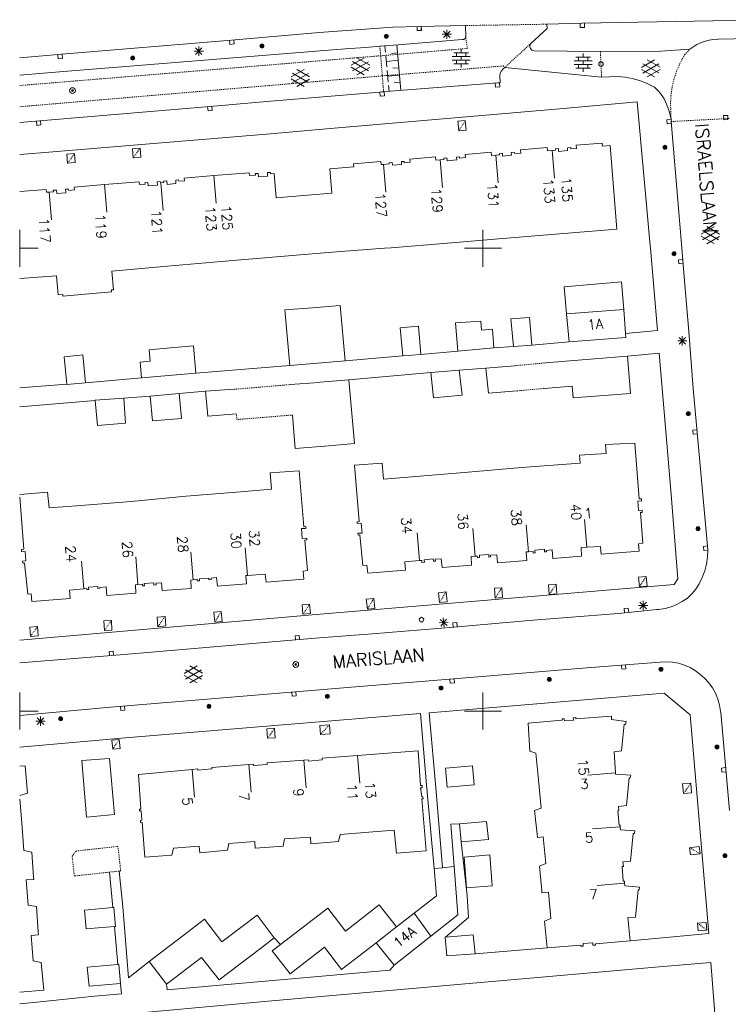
# Model space of a CAD drawing. Header units: millimetres. Extents: x 135944 to 142000, y 454200 to 456692.
# Tile 174 of 185: x 138000 to 138076, y 454518 to 454625. Entities that reach past the tile are written whole.
import ezdxf
from ezdxf.enums import TextEntityAlignment as Align

# ---------------------------------------------------------------- set-up
doc = ezdxf.new("R2010")
doc.units = ezdxf.units.MM
for name, pattern in [('TotaalGBKN2013X$0$DIVIDE', [1.25, 0.5, -0.25, 0, -0.25, 0, -0.25]), ('TotaalGBKN2013X$0$DOT', [0.25, 0, -0.25]), ('TotaalGBKN2013X$0$HIDDEN', [0.375, 0.25, -0.125])]:
    doc.linetypes.add(name, pattern=pattern)
doc.layers.get('0').update_dxf_attribs({"color": 251})
doc.layers.add('TotaalGBKN2013X$0$1', color=251, linetype='Continuous')
doc.layers.add('TotaalGBKN2013X$0$GBKN binnenstad 2009$0$SEMANT_ SYMB_', color=251, linetype='Continuous')
doc.styles.add('TotaalGBKN2013X$0$TXT', font='txt.shx')

# ---------------------------------------------------------------- blocks, each defined once
blk = doc.blocks.new('TotaalGBKN2013X$0$A$C7E336BC7')
at = {"linetype": 'Continuous', "lineweight": 0}
for p, q in [((138040270, 454623880), (138043120, 454623960)), ((138043120, 454623960), (138048111, 454624048)), ((138048150, 454622745), (138048111, 454624048)), ((138060720, 454624290), (138056900, 454624190)), ((138056900, 454624190), (138056915, 454623734)), ((138080670, 454624680), (138060720, 454624290)), ((138032329, 454623308), (138022874, 454622486)), ((138032329, 454623308), (138040270, 454623880)), ((138045600, 454623100), (138046600, 454623100)), ((138045746, 454622746), (138046454, 454623454)), ((138046454, 454622746), (138045746, 454623454)), ((138046100, 454622600), (138046100, 454623600)), ((138056915, 454623734), (138055156, 454622123)), ((138022874, 454622486), (138004561, 454620939)), ((138038860, 454621807), (138037310, 454621680)), ((138040860, 454621970), (138038860, 454621807)), ((138038860, 454621807), (138040851, 454621969)), ((138039487, 454621176), (138039426, 454621853)), ((138041153, 454617040), (138040710, 454621957)), ((138040851, 454621969), (138047741, 454622541)), ((138047741, 454622541), (138047933, 454622558)), ((138047933, 454622558), (138048067, 454622634)), ((138048067, 454622634), (138048150, 454622745)), ((138055073, 454621940), (138055067, 454621739)), ((138055156, 454622123), (138055073, 454621940)), ((138072335, 454621509), (138073094, 454621997)), ((138073094, 454621997), (138073645, 454622255)), ((138073645, 454622255), (138074224, 454622438)), ((138074224, 454622438), (138074823, 454622544)), ((138074823, 454622544), (138075430, 454622570)), ((138075430, 454622570), (138080630, 454622680)), ((138004561, 454620939), (138000000, 454620567)), ((138035120, 454621530), (138004712, 454619085)), ((138018821, 454621282), (138019821, 454621282)), ((138018967, 454620928), (138019675, 454621636)), ((138019675, 454620928), (138018967, 454621636)), ((138019321, 454620782), (138019321, 454621782)), ((138037310, 454621680), (138035120, 454621530)), ((138039631, 454619581), (138039523, 454620777)), ((138040788, 454621092), (138040146, 454621034)), ((138046844, 454621110), (138048444, 454621110)), ((138047144, 454620710), (138047144, 454621110)), ((138047644, 454621110), (138047644, 454621510)), ((138048144, 454620710), (138048144, 454621110)), ((138055067, 454621739), (138055139, 454621551)), ((138055139, 454621551), (138055278, 454621406)), ((138055278, 454621406), (138055485, 454621317)), ((138055485, 454621317), (138062675, 454621233)), ((138060815, 454620636), (138060815, 454621036)), ((138062675, 454621233), (138069161, 454621294)), ((138072335, 454621509), (138069161, 454621294)), ((138035784, 454619753), (138037186, 454620562)), ((138035921, 454619140), (138037654, 454620139)), ((138037654, 454619151), (138035922, 454620153)), ((138037784, 454619770), (138036398, 454620571)), ((138040859, 454620295), (138039577, 454620179)), ((138046664, 454620710), (138048624, 454620710)), ((138046664, 454620310), (138048624, 454620310)), ((138046844, 454619910), (138048444, 454619910)), ((138047144, 454619910), (138047144, 454620310)), ((138047644, 454620310), (138047644, 454620710)), ((138047644, 454619510), (138047644, 454619910)), ((138048144, 454619910), (138048144, 454620310)), ((138059835, 454620236), (138061795, 454620236)), ((138059835, 454619836), (138061795, 454619836)), ((138060015, 454620636), (138061615, 454620636)), ((138060315, 454620236), (138060315, 454620636)), ((138060315, 454619436), (138060315, 454619836)), ((138060815, 454619836), (138060815, 454620236)), ((138061315, 454620236), (138061315, 454620636)), ((138061315, 454619436), (138061315, 454619836)), ((138067116, 454619527), (138068518, 454620336)), ((138067253, 454618914), (138068986, 454619913)), ((138068986, 454618925), (138067254, 454619927)), ((138069116, 454619544), (138067730, 454620345)), ((138004712, 454619085), (138000000, 454618677)), ((138029289, 454618494), (138030691, 454619303)), ((138029426, 454617881), (138031159, 454618880)), ((138031159, 454617892), (138029427, 454618894)), ((138031289, 454618511), (138029903, 454619312)), ((138037185, 454618730), (138035784, 454619539)), ((138036398, 454618721), (138037784, 454619521)), ((138039774, 454617986), (138039666, 454619182)), ((138041003, 454618700), (138039720, 454618584)), ((138040931, 454619497), (138040290, 454619439)), ((138051815, 454618614), (138051863, 454618901)), ((138051863, 454617877), (138051815, 454618614)), ((138051863, 454618901), (138051986, 454619165)), ((138051986, 454619165), (138052176, 454619385)), ((138052176, 454619385), (138052344, 454619507)), ((138052344, 454619507), (138062804, 454618455)), ((138060015, 454619436), (138061615, 454619436)), ((138060815, 454619036), (138060815, 454619436)), ((138068517, 454618504), (138067116, 454619313)), ((138067730, 454618495), (138069116, 454619295)), ((138030690, 454617471), (138029289, 454618280)), ((138029903, 454617462), (138031289, 454618262)), ((138039100, 454616880), (138051558, 454617853)), ((138039868, 454616940), (138039810, 454617587)), ((138041075, 454617902), (138040434, 454617844)), ((138051558, 454617853), (138051863, 454617877)), ((138062804, 454618455), (138064516, 454618539)), ((138064516, 454618539), (138065328, 454618478)), ((138065328, 454618478), (138066122, 454618339)), ((138066122, 454618339), (138066899, 454618121)), ((138066899, 454618121), (138067650, 454617828)), ((138067650, 454617828), (138068369, 454617462)), ((138026678, 454615850), (138039278, 454616896)), ((138068369, 454617462), (138068509, 454617379)), ((138068509, 454617379), (138068910, 454617010)), ((138068910, 454617010), (138069160, 454616713)), ((138069160, 454616713), (138069547, 454616116)), ((138020507, 454615296), (138026678, 454615850)), ((138066651, 454615802), (138058702, 454615089)), ((138068047, 454600308), (138066651, 454615802)), ((138069547, 454616116), (138069864, 454615479)), ((138069864, 454615479), (138070108, 454614811)), ((138000000, 454613561), (138020507, 454615296)), ((138058702, 454615089), (138033128, 454612894)), ((138070108, 454614811), (138070276, 454614119)), ((138070276, 454614119), (138070307, 454613940)), ((138070328, 454613680), (138070307, 454613940)), ((138070328, 454613680), (138071148, 454603908)), ((138027072, 454612351), (138003593, 454610422)), ((138033128, 454612894), (138027072, 454612351)), ((138062870, 454611352), (138060072, 454611119)), ((138062898, 454611012), (138062870, 454611352)), ((138003593, 454610422), (138000000, 454610110)), ((138050902, 454610357), (138048095, 454610124)), ((138048095, 454610124), (138048123, 454609786)), ((138050930, 454610019), (138050902, 454610357)), ((138052097, 454610253), (138051787, 454610227)), ((138051787, 454610227), (138051798, 454610090)), ((138052122, 454609950), (138052097, 454610253)), ((138053417, 454610362), (138053061, 454610332)), ((138053061, 454610332), (138053086, 454610031)), ((138053428, 454610225), (138053417, 454610362)), ((138054080, 454610280), (138053428, 454610225)), ((138056947, 454610859), (138054052, 454610619)), ((138054052, 454610619), (138054080, 454610280)), ((138056975, 454610521), (138056947, 454610859)), ((138057462, 454610561), (138056975, 454610521)), ((138057831, 454610591), (138057462, 454610561)), ((138057462, 454610561), (138057712, 454607572)), ((138058139, 454610755), (138057820, 454610729)), ((138057820, 454610729), (138057831, 454610591)), ((138058164, 454610453), (138058139, 454610755)), ((138059143, 454610534), (138058164, 454610453)), ((138059473, 454610866), (138059118, 454610836)), ((138059118, 454610836), (138059143, 454610534)), ((138059484, 454610728), (138059473, 454610866)), ((138060100, 454610778), (138059484, 454610728)), ((138060072, 454611119), (138060100, 454610778)), ((138063719, 454611080), (138062898, 454611012)), ((138063719, 454611080), (138064466, 454602062)), ((138036029, 454609121), (138038983, 454609367)), ((138036057, 454608781), (138036029, 454609121)), ((138038983, 454609367), (138039011, 454609027)), ((138039011, 454609027), (138039264, 454609048)), ((138039889, 454609099), (138039264, 454609048)), ((138039264, 454609048), (138039514, 454606059)), ((138040208, 454609265), (138039878, 454609237)), ((138039878, 454609237), (138039889, 454609099)), ((138040233, 454608962), (138040208, 454609265)), ((138041216, 454609044), (138040233, 454608962)), ((138041498, 454609372), (138041191, 454609346)), ((138041191, 454609346), (138041216, 454609044)), ((138041509, 454609234), (138041498, 454609372)), ((138042126, 454609284), (138041509, 454609234)), ((138044879, 454609857), (138042098, 454609626)), ((138042098, 454609626), (138042126, 454609284)), ((138044907, 454609515), (138044879, 454609857)), ((138045381, 454609555), (138044907, 454609515)), ((138045785, 454609590), (138045381, 454609555)), ((138045381, 454609555), (138045631, 454606566)), ((138046108, 454609756), (138045774, 454609728)), ((138045774, 454609728), (138045785, 454609590)), ((138046133, 454609452), (138046108, 454609756)), ((138047174, 454609539), (138046133, 454609452)), ((138047475, 454609869), (138047149, 454609842)), ((138047149, 454609842), (138047174, 454609539)), ((138047486, 454609732), (138047475, 454609869)), ((138048123, 454609786), (138047486, 454609732)), ((138051393, 454610057), (138050930, 454610019)), ((138051798, 454610090), (138051393, 454610057)), ((138051393, 454610057), (138051643, 454607068)), ((138053086, 454610031), (138052122, 454609950)), ((138020962, 454607841), (138024773, 454608153)), ((138024773, 454608153), (138024798, 454607849)), ((138025422, 454608056), (138025734, 454608082)), ((138025435, 454607903), (138025422, 454608056)), ((138025734, 454608082), (138025765, 454607707)), ((138026731, 454608164), (138027067, 454608192)), ((138026762, 454607790), (138026731, 454608164)), ((138027067, 454608192), (138027080, 454608039)), ((138027080, 454608039), (138027475, 454608071)), ((138027475, 454608071), (138027676, 454605432)), ((138033472, 454608566), (138036057, 454608781)), ((138033687, 454605925), (138033472, 454608566)), ((138009169, 454606864), (138012900, 454607173)), ((138012900, 454607173), (138012925, 454606871)), ((138012925, 454606871), (138013528, 454606920)), ((138013515, 454607073), (138013827, 454607099)), ((138013528, 454606920), (138013515, 454607073)), ((138013827, 454607099), (138013858, 454606726)), ((138014847, 454607183), (138015171, 454607210)), ((138014878, 454606810), (138014847, 454607183)), ((138015171, 454607210), (138015184, 454607058)), ((138015184, 454607058), (138015225, 454607061)), ((138015549, 454607088), (138015225, 454607061)), ((138015225, 454607061), (138015475, 454604072)), ((138015868, 454607267), (138015537, 454607240)), ((138015537, 454607240), (138015549, 454607088)), ((138015899, 454606895), (138015868, 454607267)), ((138016867, 454606974), (138015899, 454606895)), ((138017153, 454607374), (138016836, 454607348)), ((138016836, 454607348), (138016867, 454606974)), ((138017165, 454607222), (138017153, 454607374)), ((138017781, 454607271), (138017165, 454607222)), ((138020962, 454607841), (138017756, 454607575)), ((138017756, 454607575), (138017781, 454607271)), ((138020962, 454607841), (138021212, 454604852)), ((138024798, 454607849), (138025435, 454607903)), ((138025765, 454607707), (138026762, 454607790)), ((138000000, 454606106), (138002855, 454606342)), ((138002855, 454606342), (138002880, 454606039)), ((138002880, 454606039), (138003188, 454606065)), ((138003634, 454606102), (138003188, 454606065)), ((138003188, 454606065), (138003438, 454603076)), ((138003961, 454606283), (138003621, 454606255)), ((138003621, 454606255), (138003634, 454606102)), ((138003992, 454605909), (138003961, 454606283)), ((138004978, 454605990), (138003992, 454605909)), ((138005279, 454606391), (138004947, 454606364)), ((138004947, 454606364), (138004978, 454605990)), ((138005292, 454606239), (138005279, 454606391)), ((138005920, 454606290), (138005292, 454606239)), ((138009169, 454606864), (138005895, 454606593)), ((138005895, 454606593), (138005920, 454606290)), ((138009169, 454606864), (138009419, 454603875)), ((138013858, 454606726), (138014878, 454606810)), ((138030616, 454605675), (138033687, 454605925)), ((138027676, 454605432), (138030616, 454605675)), ((138071148, 454603908), (138071452, 454600000)), ((138000000, 454600000), (138000000, 454602000)), ((138050000, 454600000), (138050000, 454602000)), ((138064466, 454602062), (138058261, 454601551)), ((138073547, 454601512), (138074949, 454602321)), ((138073684, 454600899), (138075417, 454601898)), ((138075417, 454600910), (138073685, 454601912)), ((138075547, 454601529), (138074161, 454602330)), ((138046175, 454600554), (138040080, 454600054)), ((138052132, 454601045), (138046175, 454600554)), ((138058261, 454601551), (138052132, 454601045)), ((138074948, 454600489), (138073547, 454601298)), ((138074161, 454600480), (138075547, 454601280)), ((138000000, 454600000), (138002000, 454600000)), ((138039383, 454600000), (138040080, 454600054)), ((138050000, 454600000), (138048000, 454600000)), ((138050000, 454600000), (138052000, 454600000)), ((138068073, 454600000), (138068047, 454600308))]:
    blk.add_line(p, q, dxfattribs=at)
at = {"linetype": 'TotaalGBKN2013X$0$HIDDEN', "lineweight": 0}
for p, q in [((138048111, 454624048), (138056900, 454624190)), ((138038860, 454621807), (138038957, 454620784)), ((138048314, 454621577), (138048150, 454622745)), ((138054528, 454621512), (138055156, 454622123)), ((138000000, 454617567), (138038957, 454620784)), ((138038957, 454620784), (138048314, 454621577)), ((138038957, 454620784), (138039135, 454618610)), ((138052344, 454619507), (138053668, 454620736)), ((138053668, 454620736), (138054528, 454621512)), ((138062675, 454621233), (138062804, 454618455)), ((138071251, 454619939), (138071785, 454620937)), ((138071785, 454620937), (138072335, 454621509)), ((138039135, 454618610), (138052181, 454619679)), ((138052181, 454619679), (138052344, 454619507)), ((138070896, 454619108), (138071251, 454619939)), ((138000000, 454615278), (138039135, 454618610)), ((138039135, 454618610), (138039281, 454616857)), ((138070616, 454618248), (138070896, 454619108)), ((138070413, 454617367), (138070616, 454618248)), ((138070289, 454616472), (138070413, 454617367)), ((138070244, 454615569), (138070289, 454616472)), ((138070307, 454613940), (138070244, 454615569)), ((138070328, 454613680), (138076570, 454614010))]:
    blk.add_line(p, q, dxfattribs=at)
at = {"linetype": 'TotaalGBKN2013X$0$DOT', "lineweight": 0}
for p, q in [((138047385, 454612664), (138048088, 454613774)), ((138005175, 454609177), (138005913, 454610225)), ((138012264, 454609760), (138012996, 454610807))]:
    blk.add_line(p, q, dxfattribs=at)
at = {"linetype": 'Continuous', "lineweight": 0}
for points in [[(138042885, 454623955), (138042896, 454623505), (138043345, 454623516), (138043335, 454623965)], [(138042895, 454623956), (138042903, 454623506), (138043353, 454623514), (138043345, 454623964)], [(138060495, 454624285), (138060507, 454623835), (138060957, 454623847), (138060945, 454624296)], [(138022650, 454622464), (138022695, 454622017), (138023143, 454622062), (138023098, 454622509)], [(138004119, 454620889), (138004164, 454620442), (138004612, 454620487), (138004567, 454620934)], [(138051334, 454617835), (138051370, 454617386), (138051818, 454617422), (138051782, 454617871)], [(138038876, 454616857), (138038921, 454616410), (138039369, 454616455), (138039324, 454616902)], [(138020283, 454615274), (138020328, 454614827), (138020776, 454614872), (138020731, 454615319)], [(138001796, 454613708), (138001841, 454613261), (138002289, 454613306), (138002244, 454613753)], [(138048177, 454612732), (138048088, 454613774), (138047296, 454613706), (138047385, 454612664), (138048177, 454612732)], [(138070305, 454613905), (138069856, 454613875), (138069886, 454613426), (138070335, 454613456)], [(138075990, 454613871), (138076440, 454613891), (138076420, 454614340), (138075970, 454614320), (138075990, 454613871)], [(138005993, 454609244), (138005913, 454610225), (138005095, 454610158), (138005175, 454609177), (138005993, 454609244)], [(138013076, 454609826), (138012996, 454610807), (138012184, 454610741), (138012264, 454609760), (138013076, 454609826)]]:
    blk.add_lwpolyline(points, dxfattribs=at)
for centre, radius in [((138039558, 454622896), 215), ((138039558, 454622896), 155), ((138039558, 454622896), 95), ((138039558, 454622896), 35), ((138026150, 454621844), 215), ((138026150, 454621844), 155), ((138026150, 454621844), 95), ((138026150, 454621844), 35), ((138012205, 454620526), 215), ((138012205, 454620526), 155), ((138012205, 454620526), 95), ((138012205, 454620526), 35), ((138062741, 454619886), 250), ((138005698, 454617026), 310), ((138005698, 454617026), 95), ((138005698, 454617026), 35), ((138005698, 454617026), 22.4), ((138069646, 454610901), 215), ((138069646, 454610901), 155), ((138069646, 454610901), 95), ((138069646, 454610901), 35)]:
    blk.add_circle(centre, radius, dxfattribs=at)
at = {"linetype": 'Continuous', "lineweight": 0, "style": 'TotaalGBKN2013X$0$TXT'}
blk.add_text('ISRAELSLAAN', height=1399.99, rotation=274.60397, dxfattribs=at).set_placement((138072922, 454613407))
for s, rotation, p in [('133', 274.7499, (138057022, 454607517)), ('135', 274.7499, (138058946, 454607676)), ('127', 274.7499, (138038873, 454606008)), ('129', 274.7499, (138044922, 454606511)), ('131', 274.7499, (138050973, 454607015)), ('121', 274.1566, (138014700, 454604141)), ('123', 274.1566, (138020540, 454604540)), ('125', 274.1566, (138022270, 454604635)), ('117', 274.1566, (138002606, 454603262)), ('119', 274.1566, (138008653, 454603702))]:
    blk.add_text(s, height=1054, rotation=rotation, dxfattribs=at).set_placement(p, align=Align.MIDDLE_LEFT)
blk = doc.blocks.new('TotaalGBKN2013X$0$A$C74320002')
at = {"linetype": 'Continuous', "lineweight": 0}
for p, q in [((138000000, 454600000), (138000000, 454598000)), ((138000000, 454600000), (138002000, 454600000)), ((138031149, 454599350), (138034203, 454599599)), ((138034203, 454599599), (138039383, 454600000)), ((138050000, 454600000), (138048000, 454600000)), ((138050000, 454600000), (138052000, 454600000)), ((138050000, 454600000), (138050000, 454598000)), ((138068073, 454600000), (138068823, 454591108)), ((138071728, 454596891), (138071452, 454600000)), ((138021739, 454598552), (138015957, 454598053)), ((138028155, 454599105), (138021739, 454598552)), ((138028155, 454599105), (138031149, 454599350)), ((138015957, 454598053), (138009949, 454597535)), ((138009949, 454597535), (138010123, 454595514)), ((138000000, 454596719), (138003973, 454597022)), ((138004150, 454594955), (138003973, 454597022)), ((138064947, 454596353), (138058769, 454595824)), ((138065189, 454593377), (138064947, 454596353)), ((138072221, 454590987), (138071728, 454596891)), ((138009909, 454595282), (138004669, 454594832)), ((138010123, 454595514), (138009891, 454595494)), ((138009891, 454595494), (138009909, 454595282)), ((138058769, 454595824), (138059035, 454592920)), ((138004655, 454594998), (138004150, 454594955)), ((138004669, 454594832), (138004655, 454594998)), ((138028598, 454593329), (138031619, 454593563)), ((138029146, 454587329), (138028598, 454593329)), ((138031619, 454593563), (138034577, 454593792)), ((138034577, 454593792), (138035119, 454587842)), ((138065189, 454593377), (138059035, 454592920)), ((138065400, 454590776), (138065189, 454593377)), ((138047044, 454591927), (138049753, 454592113)), ((138049753, 454592113), (138049857, 454591145)), ((138053011, 454592377), (138055039, 454592531)), ((138053287, 454589374), (138053011, 454592377)), ((138055039, 454592531), (138055278, 454589516)), ((138059035, 454592920), (138059312, 454589900)), ((138041070, 454591387), (138043049, 454591580)), ((138041341, 454588371), (138041070, 454591387)), ((138043049, 454591580), (138043300, 454588532)), ((138047295, 454588879), (138047044, 454591927)), ((138049857, 454591145), (138051015, 454591257)), ((138051015, 454591257), (138051188, 454589234)), ((138068823, 454591108), (138065400, 454590776)), ((138072702, 454584861), (138072221, 454590987)), ((138059312, 454589900), (138055278, 454589516)), ((138059312, 454589900), (138065433, 454590368)), ((138065433, 454590368), (138065400, 454590776)), ((138071018, 454589984), (138072018, 454589984)), ((138071164, 454589630), (138071872, 454590338)), ((138071872, 454589630), (138071164, 454590338)), ((138071518, 454589484), (138071518, 454590484)), ((138013972, 454589034), (138016670, 454589274)), ((138014077, 454587781), (138013972, 454589034)), ((138016670, 454589274), (138018775, 454589462)), ((138018775, 454589462), (138019014, 454586509)), ((138047295, 454588879), (138043300, 454588532)), ((138047295, 454588879), (138051188, 454589234)), ((138053287, 454589374), (138051188, 454589234)), ((138053287, 454589374), (138055278, 454589516)), ((138004782, 454588268), (138006804, 454588467)), ((138005071, 454585329), (138004782, 454588268)), ((138006804, 454588467), (138007087, 454585469)), ((138013018, 454587682), (138014077, 454587781)), ((138032132, 454587586), (138035119, 454587842)), ((138035119, 454587842), (138041341, 454588371)), ((138041341, 454588371), (138043300, 454588532)), ((138056336, 454587572), (138059376, 454587823)), ((138059376, 454587823), (138065609, 454588338)), ((138069029, 454588663), (138065609, 454588338)), ((138065609, 454588338), (138065940, 454584291)), ((138069841, 454578922), (138069029, 454588663)), ((138013155, 454586009), (138013018, 454587682)), ((138029146, 454587329), (138019014, 454586509)), ((138029146, 454587329), (138032132, 454587586)), ((138044370, 454586563), (138047438, 454586819)), ((138047438, 454586819), (138050300, 454587057)), ((138047438, 454586819), (138047750, 454584113)), ((138053435, 454587306), (138050300, 454587057)), ((138050587, 454584353), (138050300, 454587057)), ((138013155, 454586009), (138007087, 454585469)), ((138016909, 454586329), (138013155, 454586009)), ((138019014, 454586509), (138016909, 454586329)), ((138032435, 454585515), (138035538, 454585789)), ((138035538, 454585789), (138044370, 454586563)), ((138036122, 454578899), (138035538, 454585789)), ((138044652, 454583832), (138044370, 454586563)), ((138005071, 454585329), (138000000, 454584912)), ((138005076, 454585283), (138005071, 454585329)), ((138007087, 454585469), (138005076, 454585283)), ((138023144, 454584757), (138020065, 454584540)), ((138029186, 454585264), (138032323, 454585506)), ((138032323, 454585506), (138032435, 454585515)), ((138053686, 454584589), (138050587, 454584353)), ((138059615, 454585111), (138056593, 454584848)), ((138059732, 454583819), (138059615, 454585111)), ((138074274, 454567413), (138072702, 454584861)), ((138008161, 454583540), (138000000, 454582872)), ((138011236, 454583786), (138008158, 454583574)), ((138008158, 454583574), (138008161, 454583540)), ((138008401, 454580838), (138008161, 454583540)), ((138014097, 454584001), (138011236, 454583786)), ((138011236, 454583786), (138011410, 454581088)), ((138014097, 454584001), (138017203, 454584287)), ((138014316, 454581340), (138014097, 454584001)), ((138020065, 454584540), (138017203, 454584287)), ((138017203, 454584287), (138017446, 454581595)), ((138020321, 454581854), (138020065, 454584540)), ((138047750, 454584113), (138044652, 454583832)), ((138065940, 454584291), (138059732, 454583819)), ((138017446, 454581595), (138014316, 454581340)), ((138023387, 454582103), (138020321, 454581854)), ((138029451, 454581979), (138029742, 454578366)), ((138011410, 454581088), (138008401, 454580838)), ((138029742, 454578366), (138032905, 454578617)), ((138032905, 454578617), (138032948, 454578620)), ((138032948, 454578620), (138036122, 454578899)), ((138066405, 454578922), (138063231, 454578781)), ((138063231, 454578781), (138063281, 454577831)), ((138066865, 454572924), (138066405, 454578922)), ((138070365, 454572979), (138069841, 454578922)), ((138063281, 454577831), (138060411, 454577651)), ((138060411, 454577651), (138060478, 454576785)), ((138036119, 454576560), (138039109, 454576792)), ((138036627, 454570472), (138036119, 454576560)), ((138039109, 454576792), (138039249, 454575055)), ((138054161, 454576309), (138048413, 454575812)), ((138054161, 454576309), (138060478, 454576785)), ((138030151, 454575959), (138027033, 454575722)), ((138027033, 454575722), (138027193, 454573985)), ((138030675, 454569916), (138030151, 454575959)), ((138039249, 454575055), (138042336, 454575310)), ((138048413, 454575812), (138042336, 454575310)), ((138027193, 454573985), (138023818, 454573699)), ((138000000, 454573402), (138003011, 454573636)), ((138000000, 454573108), (138000443, 454567475)), ((138003011, 454573636), (138003178, 454571955)), ((138012015, 454572646), (138017975, 454573202)), ((138017975, 454573202), (138023818, 454573699)), ((138067112, 454572943), (138066865, 454572924)), ((138067120, 454572714), (138067112, 454572943)), ((138070405, 454572025), (138070365, 454572979)), ((138003178, 454571955), (138006118, 454572185)), ((138006118, 454572185), (138012015, 454572646)), ((138066713, 454572683), (138067120, 454572714)), ((138066800, 454571671), (138066713, 454572683)), ((138071036, 454564283), (138070405, 454572025)), ((138067172, 454571704), (138066800, 454571671)), ((138066996, 454571433), (138067193, 454571455)), ((138067274, 454568150), (138066996, 454571433)), ((138067193, 454571455), (138067172, 454571704)), ((138030427, 454569708), (138030872, 454569732)), ((138030497, 454568658), (138030427, 454569708)), ((138030871, 454569931), (138030675, 454569916)), ((138030872, 454569732), (138030871, 454569931)), ((138036418, 454570459), (138036627, 454570472)), ((138036433, 454570266), (138036418, 454570459)), ((138036859, 454570302), (138036433, 454570266)), ((138036948, 454569234), (138036859, 454570302)), ((138049160, 454566718), (138048922, 454569709)), ((138054907, 454567210), (138054677, 454570103)), ((138061197, 454567690), (138060959, 454570681)), ((138030973, 454568694), (138030497, 454568658)), ((138030975, 454568482), (138030973, 454568694)), ((138036509, 454569203), (138036948, 454569234)), ((138036525, 454569013), (138036509, 454569203)), ((138036725, 454569023), (138036525, 454569013)), ((138037046, 454565730), (138036725, 454569023)), ((138043145, 454566251), (138042907, 454569242)), ((138024576, 454564645), (138024332, 454567636)), ((138030775, 454568467), (138030975, 454568482)), ((138031076, 454565172), (138030775, 454568467)), ((138060583, 454567655), (138061197, 454567690)), ((138060636, 454566727), (138060583, 454567655)), ((138061197, 454567690), (138062697, 454567776)), ((138062697, 454567776), (138062774, 454566942)), ((138066786, 454568083), (138067274, 454568150)), ((138066858, 454567275), (138066786, 454568083)), ((138000443, 454567475), (138000182, 454567441)), ((138000182, 454567441), (138000208, 454567193)), ((138000208, 454567193), (138000597, 454567224)), ((138000597, 454567224), (138000674, 454566225)), ((138012761, 454563666), (138012517, 454566657)), ((138018708, 454564184), (138018464, 454567175)), ((138048716, 454566688), (138049160, 454566718)), ((138048771, 454565767), (138048716, 454566688)), ((138049160, 454566718), (138049392, 454566734)), ((138049392, 454566734), (138049403, 454566565)), ((138049403, 454566565), (138049637, 454566583)), ((138049623, 454566844), (138050627, 454566908)), ((138049637, 454566583), (138049623, 454566844)), ((138050627, 454566908), (138050639, 454566636)), ((138050639, 454566636), (138050829, 454566650)), ((138050814, 454566851), (138051506, 454566895)), ((138050829, 454566650), (138050814, 454566851)), ((138051506, 454566895), (138051578, 454566027)), ((138054666, 454567191), (138054907, 454567210)), ((138054733, 454566269), (138054666, 454567191)), ((138054907, 454567210), (138055406, 454567250)), ((138055406, 454567250), (138055413, 454567068)), ((138055413, 454567068), (138055630, 454567091)), ((138055611, 454567385), (138056632, 454567484)), ((138055630, 454567091), (138055611, 454567385)), ((138056632, 454567484), (138056649, 454567200)), ((138056649, 454567200), (138056845, 454567220)), ((138056836, 454567362), (138057453, 454567420)), ((138056845, 454567220), (138056836, 454567362)), ((138057453, 454567420), (138057532, 454566484)), ((138057532, 454566484), (138060636, 454566727)), ((138062774, 454566942), (138066858, 454567275)), ((138074132, 454565886), (138074243, 454566646)), ((138074243, 454566646), (138074274, 454567413)), ((138000674, 454566225), (138000311, 454566199)), ((138000311, 454566199), (138000333, 454565971)), ((138000333, 454565971), (138000528, 454565982)), ((138000528, 454565982), (138000863, 454562626)), ((138006910, 454563217), (138006666, 454566208)), ((138037474, 454565775), (138037046, 454565730)), ((138037563, 454564890), (138037474, 454565775)), ((138043145, 454566251), (138041568, 454566107)), ((138041568, 454566107), (138041622, 454565230)), ((138043145, 454566251), (138043390, 454566274)), ((138043390, 454566274), (138043403, 454566062)), ((138043403, 454566062), (138043676, 454566082)), ((138043662, 454566355), (138044636, 454566438)), ((138043676, 454566082), (138043662, 454566355)), ((138044636, 454566438), (138044660, 454566193)), ((138044660, 454566193), (138044869, 454566210)), ((138044857, 454566396), (138045500, 454566455)), ((138044869, 454566210), (138044857, 454566396)), ((138045500, 454566455), (138045590, 454565513)), ((138045590, 454565513), (138048771, 454565767)), ((138051578, 454566027), (138054733, 454566269)), ((138073943, 454565141), (138074132, 454565886)), ((138019398, 454564304), (138020406, 454564374)), ((138020406, 454564374), (138020431, 454564178)), ((138020657, 454564358), (138021243, 454564417)), ((138021243, 454564417), (138021347, 454563494)), ((138024422, 454564633), (138024576, 454564645)), ((138024495, 454563749), (138024422, 454564633)), ((138024576, 454564645), (138026508, 454564792)), ((138026508, 454564792), (138026595, 454563933)), ((138030605, 454565111), (138031076, 454565172)), ((138030679, 454564265), (138030605, 454565111)), ((138041622, 454565230), (138037563, 454564890)), ((138073338, 454563732), (138073677, 454564421)), ((138073677, 454564421), (138073943, 454565141)), ((138007436, 454563378), (138008425, 454563448)), ((138007446, 454563146), (138007436, 454563378)), ((138008425, 454563448), (138008445, 454563246)), ((138008659, 454563368), (138009346, 454563419)), ((138008666, 454563267), (138008659, 454563368)), ((138009346, 454563419), (138009412, 454562490)), ((138012482, 454563648), (138012761, 454563666)), ((138012535, 454562732), (138012482, 454563648)), ((138012761, 454563666), (138013245, 454563698)), ((138013245, 454563698), (138013249, 454563526)), ((138013249, 454563526), (138013470, 454563541)), ((138013437, 454563777), (138014467, 454563847)), ((138013470, 454563541), (138013437, 454563777)), ((138014467, 454563847), (138014488, 454563612)), ((138014488, 454563612), (138014717, 454563639)), ((138014717, 454563639), (138014726, 454563811)), ((138014726, 454563811), (138015305, 454563857)), ((138015305, 454563857), (138015392, 454563011)), ((138018455, 454564156), (138018708, 454564184)), ((138018522, 454563259), (138018455, 454564156)), ((138018708, 454564184), (138019149, 454564233)), ((138019149, 454564233), (138019168, 454564057)), ((138019168, 454564057), (138019413, 454564075)), ((138019413, 454564075), (138019398, 454564304)), ((138020431, 454564178), (138020667, 454564199)), ((138020667, 454564199), (138020657, 454564358)), ((138021347, 454563494), (138024495, 454563749)), ((138026595, 454563933), (138030679, 454564265)), ((138036736, 454560827), (138070651, 454563692)), ((138070651, 454563692), (138071036, 454564283)), ((138072993, 454563174), (138073338, 454563732)), ((138000863, 454562626), (138001221, 454562658)), ((138001221, 454562658), (138001326, 454561829)), ((138005369, 454563059), (138006910, 454563217)), ((138005449, 454562161), (138005369, 454563059)), ((138006910, 454563217), (138007215, 454563248)), ((138007215, 454563248), (138007231, 454563125)), ((138007231, 454563125), (138007446, 454563146)), ((138008445, 454563246), (138008666, 454563267)), ((138009412, 454562490), (138012535, 454562732)), ((138015392, 454563011), (138018522, 454563259)), ((138072062, 454562212), (138072556, 454562665)), ((138072556, 454562665), (138072993, 454563174)), ((138001326, 454561829), (138005449, 454562161)), ((138066783, 454561410), (138067783, 454561410)), ((138066929, 454561056), (138067637, 454561764)), ((138067637, 454561056), (138066929, 454561764)), ((138067283, 454560910), (138067283, 454561910)), ((138069662, 454561069), (138070309, 454561245)), ((138070309, 454561245), (138070931, 454561497)), ((138070931, 454561497), (138071518, 454561820)), ((138071518, 454561820), (138072062, 454562212)), ((138000000, 454557676), (138032002, 454560442)), ((138032002, 454560442), (138036736, 454560827)), ((138055431, 454559808), (138064586, 454560557)), ((138064586, 454560557), (138068780, 454560957)), ((138068780, 454560957), (138068999, 454560972)), ((138068999, 454560972), (138069662, 454561069)), ((138038031, 454558351), (138046868, 454559074)), ((138045261, 454559524), (138046258, 454559606)), ((138046142, 454559241), (138045378, 454559888)), ((138045436, 454559183), (138046083, 454559947)), ((138045801, 454559066), (138045718, 454560063)), ((138046868, 454559074), (138055431, 454559808)), ((138031900, 454557871), (138038031, 454558351)), ((138010860, 454556092), (138031900, 454557871)), ((138000000, 454555205), (138010860, 454556092)), ((138017742, 454554069), (138019144, 454554878)), ((138019742, 454554086), (138018356, 454554887)), ((138061210, 454554678), (138069123, 454555284)), ((138069123, 454555284), (138069791, 454555324)), ((138069791, 454555324), (138070459, 454555284)), ((138070459, 454555284), (138071118, 454555164)), ((138071118, 454555164), (138071758, 454554967)), ((138071758, 454554967), (138072369, 454554695)), ((138019143, 454553046), (138017742, 454553855)), ((138017879, 454553456), (138019612, 454554455)), ((138019612, 454553467), (138017880, 454554469)), ((138018356, 454553037), (138019742, 454553837)), ((138047717, 454553563), (138061210, 454554678)), ((138072369, 454554695), (138072944, 454554352)), ((138072944, 454554352), (138073408, 454554000)), ((138073408, 454554000), (138073922, 454553561)), ((138036233, 454552635), (138047717, 454553563)), ((138073922, 454553561), (138074380, 454553065)), ((138074380, 454553065), (138074777, 454552518)), ((138000000, 454550000), (138000000, 454552000)), ((138009406, 454550388), (138036233, 454552635)), ((138069560, 454551935), (138044201, 454549829)), ((138050000, 454550000), (138050000, 454552000)), ((138072371, 454549597), (138069560, 454551935)), ((138074777, 454552518), (138075106, 454551927)), ((138075106, 454551927), (138075364, 454551303)), ((138075364, 454551303), (138075545, 454550652)), ((138075545, 454550652), (138075649, 454549984)), ((138000000, 454549516), (138009406, 454550388)), ((138000000, 454550000), (138000000, 454548000)), ((138000000, 454550000), (138002000, 454550000)), ((138043263, 454549748), (138011800, 454547149)), ((138043897, 454542027), (138043263, 454549748)), ((138044201, 454549829), (138044965, 454541316)), ((138048000, 454550000), (138050000, 454550000)), ((138050000, 454550000), (138052000, 454550000)), ((138050000, 454548000), (138050000, 454550000)), ((138074363, 454525984), (138072371, 454549597)), ((138075649, 454549984), (138075660, 454549849)), ((138075660, 454549849), (138076628, 454539254)), ((138001742, 454548921), (138002742, 454548921)), ((138001888, 454548567), (138002596, 454549275)), ((138002596, 454548567), (138001888, 454549275)), ((138002242, 454548421), (138002242, 454549421)), ((138058556, 454549016), (138054889, 454548697)), ((138054889, 454548697), (138055048, 454545681)), ((138058768, 454549170), (138058533, 454549156)), ((138058533, 454549156), (138058556, 454549016)), ((138058796, 454548942), (138058768, 454549170)), ((138059780, 454549022), (138058796, 454548942)), ((138060010, 454549319), (138059742, 454549286)), ((138059742, 454549286), (138059780, 454549022)), ((138060026, 454549147), (138060010, 454549319)), ((138063869, 454549438), (138060026, 454549147)), ((138063881, 454549103), (138063869, 454549438)), ((138065440, 454548865), (138063881, 454549103)), ((138064970, 454545698), (138065257, 454548577)), ((138065257, 454548577), (138065396, 454548555)), ((138065396, 454548555), (138065440, 454548865)), ((138011800, 454547149), (138000000, 454546087)), ((138043011, 454545701), (138036474, 454545203)), ((138043255, 454541956), (138043011, 454545701)), ((138055048, 454545681), (138055724, 454545465)), ((138055724, 454545465), (138055993, 454542571)), ((138064149, 454545605), (138064970, 454545698)), ((138064314, 454543323), (138064149, 454545605)), ((138006718, 454544655), (138009682, 454544869)), ((138007219, 454538554), (138006718, 454544655)), ((138009682, 454544869), (138010235, 454538824)), ((138020724, 454543894), (138024736, 454544217)), ((138024736, 454544217), (138025235, 454544257)), ((138024736, 454544217), (138024987, 454541228)), ((138025235, 454544257), (138025244, 454544121)), ((138025244, 454544121), (138026715, 454544243)), ((138026711, 454544402), (138030666, 454544711)), ((138026715, 454544243), (138026711, 454544402)), ((138030666, 454544711), (138031139, 454544748)), ((138030666, 454544711), (138030917, 454541722)), ((138031139, 454544748), (138031155, 454544580)), ((138031155, 454544580), (138032661, 454544730)), ((138032654, 454544911), (138036474, 454545203)), ((138032661, 454544730), (138032654, 454544911)), ((138036474, 454545203), (138036725, 454542214)), ((138000000, 454544050), (138000596, 454544099)), ((138000596, 454544099), (138000837, 454541153)), ((138018625, 454543706), (138012814, 454543169)), ((138012814, 454543169), (138013073, 454539420)), ((138018625, 454543706), (138019217, 454543761)), ((138018625, 454543706), (138018876, 454540717)), ((138019217, 454543761), (138019234, 454543615)), ((138019234, 454543615), (138020741, 454543767)), ((138020741, 454543767), (138020724, 454543894)), ((138048883, 454544090), (138045975, 454543832)), ((138045975, 454543832), (138046142, 454541790)), ((138049056, 454542049), (138048883, 454544090)), ((138064314, 454543323), (138061325, 454543072)), ((138064323, 454543200), (138064314, 454543323)), ((138065953, 454543088), (138064323, 454543200)), ((138046142, 454541790), (138049056, 454542049)), ((138056278, 454539509), (138055993, 454542571)), ((138065476, 454539793), (138065783, 454542793)), ((138065783, 454542793), (138065891, 454542784)), ((138065891, 454542784), (138065953, 454543088)), ((138000837, 454541153), (138000000, 454540868)), ((138043433, 454541979), (138043255, 454541956)), ((138043276, 454541708), (138043447, 454541718)), ((138043386, 454540741), (138043276, 454541708)), ((138043447, 454541718), (138043433, 454541979)), ((138044728, 454532993), (138043897, 454542027)), ((138044965, 454541316), (138045641, 454533087)), ((138000000, 454540473), (138000213, 454537917)), ((138043525, 454540750), (138043386, 454540741)), ((138043388, 454540525), (138043547, 454540541)), ((138043867, 454534908), (138043388, 454540525)), ((138043547, 454540541), (138043525, 454540750)), ((138013073, 454539420), (138012914, 454539411)), ((138012914, 454539411), (138012936, 454539213)), ((138012936, 454539213), (138013101, 454539226)), ((138013101, 454539226), (138013172, 454538205)), ((138055575, 454539262), (138056278, 454539509)), ((138055836, 454536705), (138055575, 454539262)), ((138064545, 454539245), (138064679, 454539255)), ((138064695, 454537673), (138064545, 454539245)), ((138064636, 454539707), (138065476, 454539793)), ((138064679, 454539255), (138064636, 454539707)), ((138000213, 454537917), (138000460, 454534947)), ((138010235, 454538824), (138007219, 454538554)), ((138013172, 454538205), (138013029, 454538190)), ((138013029, 454538190), (138013047, 454537979)), ((138013047, 454537979), (138013204, 454537993)), ((138013204, 454537993), (138013501, 454534229)), ((138046520, 454537777), (138047475, 454537815)), ((138046886, 454533214), (138046520, 454537777)), ((138047475, 454537815), (138050390, 454538086)), ((138047475, 454537815), (138047638, 454535868)), ((138050390, 454538086), (138050584, 454536119)), ((138037222, 454536890), (138034579, 454536676)), ((138037222, 454536890), (138040413, 454537149)), ((138040413, 454537149), (138040673, 454534641)), ((138064826, 454537517), (138061837, 454537266)), ((138064816, 454537677), (138064695, 454537673)), ((138064826, 454537517), (138064816, 454537677)), ((138064846, 454537188), (138064826, 454537517)), ((138066381, 454537052), (138064846, 454537188)), ((138065909, 454533795), (138066211, 454536782)), ((138066211, 454536782), (138066344, 454536767)), ((138066344, 454536767), (138066381, 454537052)), ((138022561, 454535685), (138022427, 454534964)), ((138025392, 454535920), (138022561, 454535685)), ((138025431, 454535180), (138025392, 454535920)), ((138028567, 454536206), (138028426, 454535414)), ((138031388, 454536400), (138028567, 454536206)), ((138031435, 454535653), (138031388, 454536400)), ((138034419, 454535917), (138031435, 454535653)), ((138034579, 454536676), (138034419, 454535917)), ((138050584, 454536119), (138047638, 454535868)), ((138047638, 454535868), (138048278, 454530031)), ((138055873, 454536347), (138055836, 454536705)), ((138056516, 454536405), (138055873, 454536347)), ((138056789, 454533548), (138056516, 454536405)), ((138000460, 454534947), (138001308, 454534773)), ((138001308, 454534773), (138001499, 454532076)), ((138016427, 454534449), (138016593, 454535196)), ((138016593, 454535196), (138019373, 454535406)), ((138019430, 454534694), (138019373, 454535406)), ((138022427, 454534964), (138019430, 454534694)), ((138028426, 454535414), (138025431, 454535180)), ((138040673, 454534641), (138043867, 454534908)), ((138013501, 454534229), (138016427, 454534449)), ((138047966, 454534237), (138050730, 454534464)), ((138048240, 454530913), (138047966, 454534237)), ((138050730, 454534464), (138051003, 454531140)), ((138056111, 454533262), (138056789, 454533548)), ((138065114, 454533727), (138065909, 454533795)), ((138065156, 454533212), (138065114, 454533727)), ((138009676, 454532605), (138010067, 454528779)), ((138011145, 454528853), (138010720, 454532720)), ((138044728, 454532993), (138045641, 454533087)), ((138044994, 454530053), (138044728, 454532993)), ((138045641, 454533087), (138046886, 454533214)), ((138047296, 454527998), (138046886, 454533214)), ((138056337, 454530608), (138056111, 454533262)), ((138065016, 454533201), (138065156, 454533212)), ((138065140, 454531624), (138065016, 454533201)), ((138000715, 454531760), (138001517, 454531828)), ((138000927, 454529043), (138000715, 454531760)), ((138001517, 454531828), (138001499, 454532076)), ((138065303, 454531418), (138062314, 454531167)), ((138065274, 454531634), (138065140, 454531624)), ((138065289, 454531417), (138065274, 454531634)), ((138065309, 454531125), (138065289, 454531417)), ((138051003, 454531140), (138048240, 454530913)), ((138056358, 454530367), (138056337, 454530608)), ((138057089, 454530430), (138056358, 454530367)), ((138057312, 454527586), (138057089, 454530430)), ((138066895, 454530982), (138065309, 454531125)), ((138066462, 454527750), (138066738, 454530706)), ((138066738, 454530706), (138066858, 454530697)), ((138066858, 454530697), (138066895, 454530982)), ((138042584, 454528171), (138044994, 454530053)), ((138048453, 454527723), (138048278, 454530031)), ((138001800, 454528887), (138000927, 454529043)), ((138001993, 454526140), (138001800, 454528887)), ((138010067, 454528779), (138006978, 454528509)), ((138006978, 454528509), (138007183, 454526465)), ((138010165, 454528788), (138010067, 454528779)), ((138010345, 454526752), (138010165, 454528788)), ((138011759, 454521199), (138011145, 454528853)), ((138028146, 454524782), (138033263, 454528702)), ((138033263, 454528702), (138035163, 454526217)), ((138035163, 454526217), (138038815, 454529067)), ((138038815, 454529067), (138040686, 454526690)), ((138017603, 454525720), (138019951, 454527512)), ((138019951, 454527512), (138021820, 454525084)), ((138024001, 454526735), (138025624, 454527964)), ((138025624, 454527964), (138027463, 454525510)), ((138040686, 454526690), (138042584, 454528171)), ((138042584, 454528171), (138044373, 454525692)), ((138044373, 454525692), (138047296, 454527998)), ((138045952, 454525599), (138048453, 454527723)), ((138056659, 454527293), (138057312, 454527586)), ((138056935, 454524422), (138056659, 454527293)), ((138065634, 454527707), (138066462, 454527750)), ((138065889, 454525183), (138065634, 454527707)), ((138002014, 454525841), (138001993, 454526140)), ((138007183, 454526465), (138010245, 454526743)), ((138010245, 454526743), (138010345, 454526752)), ((138010598, 454522625), (138010245, 454526743)), ((138021820, 454525084), (138024001, 454526735)), ((138040686, 454526690), (138038476, 454524976)), ((138001234, 454525757), (138002014, 454525841)), ((138001455, 454523011), (138001234, 454525757)), ((138013975, 454522951), (138017603, 454525720)), ((138025974, 454524372), (138027463, 454525510)), ((138027463, 454525510), (138028146, 454524782)), ((138040411, 454522567), (138044373, 454525692)), ((138045932, 454525597), (138045952, 454525599)), ((138046112, 454523573), (138045932, 454525597)), ((138045952, 454525599), (138048960, 454525840)), ((138048960, 454525840), (138049166, 454523790)), ((138062145, 454524858), (138065889, 454525183)), ((138065889, 454525183), (138074363, 454525984)), ((138021512, 454520960), (138025974, 454524372)), ((138027260, 454524103), (138028146, 454524782)), ((138029186, 454521629), (138027260, 454524103)), ((138032896, 454524511), (138029186, 454521629)), ((138034747, 454522076), (138032896, 454524511)), ((138038476, 454524976), (138034747, 454522076)), ((138040411, 454522567), (138038476, 454524976)), ((138049166, 454523790), (138056935, 454524422)), ((138056935, 454524422), (138060571, 454524720)), ((138060571, 454524720), (138060575, 454524592)), ((138060575, 454524592), (138060829, 454524613)), ((138060802, 454524887), (138061846, 454524970)), ((138060829, 454524613), (138060802, 454524887)), ((138061846, 454524970), (138061873, 454524702)), ((138061873, 454524702), (138062153, 454524712)), ((138062153, 454524712), (138062145, 454524858)), ((138002316, 454522837), (138001455, 454523011)), ((138013975, 454522951), (138011759, 454521199)), ((138015858, 454520503), (138013975, 454522951)), ((138015858, 454520503), (138019611, 454523396)), ((138019611, 454523396), (138021512, 454520960)), ((138049166, 454523790), (138046112, 454523573)), ((138002619, 454519869), (138002316, 454522837)), ((138010598, 454522625), (138007274, 454522328)), ((138007274, 454522328), (138007480, 454520291)), ((138010698, 454522634), (138010598, 454522625)), ((138010877, 454520573), (138010698, 454522634)), ((138039931, 454522004), (138015918, 454519909)), ((138040411, 454522567), (138039931, 454522004)), ((138049739, 454520699), (138069004, 454522375)), ((138069004, 454522375), (138074585, 454522840)), ((138074585, 454522840), (138076254, 454502480)), ((138002619, 454519869), (138000000, 454519638)), ((138007480, 454520291), (138010877, 454520573)), ((138010877, 454520573), (138010978, 454519478)), ((138015918, 454519909), (138015858, 454520503)), ((138027215, 454518705), (138049739, 454520699)), ((138008084, 454519226), (138001846, 454518557)), ((138010978, 454519478), (138008084, 454519226)), ((138008317, 454516973), (138027215, 454518705)), ((138001846, 454518557), (138000000, 454518379))]:
    blk.add_line(p, q, dxfattribs=at)
at = {"linetype": 'TotaalGBKN2013X$0$DIVIDE', "lineweight": 0}
for p, q in [((138053435, 454587306), (138056336, 454587572)), ((138023144, 454584757), (138029186, 454585264)), ((138056593, 454584848), (138053686, 454584589)), ((138023443, 454581494), (138023387, 454582103)), ((138029451, 454581979), (138023443, 454581494)), ((138005661, 454534327), (138006081, 454534888)), ((138006081, 454534888), (138010608, 454535389)), ((138010608, 454535389), (138010901, 454532740)), ((138005898, 454532187), (138005661, 454534327)), ((138009676, 454532605), (138005898, 454532187)), ((138010720, 454532720), (138009676, 454532605)), ((138010901, 454532740), (138010720, 454532720))]:
    blk.add_line(p, q, dxfattribs=at)
at = {"linetype": 'TotaalGBKN2013X$0$DOT', "lineweight": 0}
for p, q in [((138067612, 454564539), (138066886, 454563431)), ((138052030, 454563331), (138051332, 454562201)), ((138057916, 454563710), (138057158, 454562610)), ((138046012, 454562870), (138045314, 454561719)), ((138031294, 454561560), (138030567, 454560455)), ((138038208, 454562179), (138037528, 454561009)), ((138015686, 454560229), (138014919, 454559117)), ((138021749, 454560762), (138021063, 454559613)), ((138001921, 454559142), (138001170, 454558071)), ((138009897, 454559794), (138009151, 454558689)), ((138033436, 454548532), (138032454, 454547469)), ((138027518, 454548144), (138026755, 454547063)), ((138010740, 454546950), (138010037, 454545879)), ((138072424, 454542207), (138071637, 454541085)), ((138073428, 454534584), (138072305, 454535248)), ((138073161, 454527110), (138074162, 454526327))]:
    blk.add_line(p, q, dxfattribs=at)
at = {"linetype": 'Continuous', "lineweight": 0}
for points in [[(138071560, 454598793), (138071112, 454598756), (138071149, 454598307), (138071598, 454598345)], [(138073112, 454580387), (138072664, 454580350), (138072701, 454579901), (138073150, 454579939)], [(138074238, 454567833), (138073790, 454567796), (138073827, 454567347), (138074276, 454567385)], [(138066789, 454564462), (138066886, 454563431), (138067709, 454563508), (138067612, 454564539), (138066789, 454564462)], [(138051241, 454563263), (138051332, 454562201), (138052121, 454562269), (138052030, 454563331), (138051241, 454563263)], [(138057087, 454563654), (138057158, 454562610), (138057987, 454562666), (138057916, 454563710), (138057087, 454563654)], [(138045199, 454562782), (138045314, 454561719), (138046127, 454561807), (138046012, 454562870), (138045199, 454562782)], [(138030474, 454561486), (138030567, 454560455), (138031387, 454560529), (138031294, 454561560), (138030474, 454561486)], [(138037409, 454562091), (138037528, 454561009), (138038327, 454561097), (138038208, 454562179), (138037409, 454562091)], [(138014821, 454560147), (138014919, 454559117), (138015784, 454559199), (138015686, 454560229), (138014821, 454560147)], [(138020955, 454560682), (138021063, 454559613), (138021857, 454559693), (138021749, 454560762), (138020955, 454560682)], [(138043212, 454559649), (138043505, 454559649), (138043608, 454559967), (138043358, 454560149), (138043108, 454559967), (138043212, 454559649)], [(138065727, 454560666), (138065684, 454561114), (138065236, 454561071), (138065279, 454560623)], [(138001088, 454559074), (138001170, 454558071), (138002003, 454558139), (138001921, 454559142), (138001088, 454559074)], [(138009087, 454559745), (138009151, 454558689), (138009961, 454558738), (138009897, 454559794), (138009087, 454559745)], [(138047229, 454559105), (138047193, 454559553), (138046744, 454559517), (138046781, 454559068)], [(138030199, 454557729), (138030163, 454558177), (138029714, 454558141), (138029751, 454557692)], [(138010137, 454556033), (138010101, 454556481), (138009652, 454556445), (138009689, 454555996)], [(138064937, 454554962), (138064973, 454554514), (138065422, 454554550), (138065385, 454554999)], [(138046429, 454553459), (138046466, 454553010), (138046914, 454553047), (138046877, 454553496)], [(138029372, 454552060), (138029409, 454551611), (138029857, 454551648), (138029820, 454552097)], [(138010870, 454550511), (138010907, 454550062), (138011355, 454550099), (138011318, 454550548)], [(138032377, 454548449), (138032454, 454547469), (138033513, 454547552), (138033436, 454548532), (138032377, 454548449)], [(138026683, 454548085), (138026755, 454547063), (138027590, 454547122), (138027518, 454548144), (138026683, 454548085)], [(138009933, 454546865), (138010037, 454545879), (138010844, 454545964), (138010740, 454546950), (138009933, 454546865)], [(138076186, 454543894), (138075738, 454543853), (138075779, 454543405), (138076227, 454543446)], [(138071554, 454542138), (138071637, 454541085), (138072507, 454541154), (138072424, 454542207), (138071554, 454542138)], [(138073338, 454535367), (138072305, 454535248), (138072395, 454534465), (138073428, 454534584), (138073338, 454535367)], [(138073227, 454526255), (138074162, 454526327), (138074096, 454527182), (138073161, 454527110), (138073227, 454526255)]]:
    blk.add_lwpolyline(points, dxfattribs=at)
for centre, radius in [((138070636, 454599395), 215), ((138070636, 454599395), 155), ((138070636, 454599395), 95), ((138070636, 454599395), 35), ((138072154, 454582132), 215), ((138072154, 454582132), 155), ((138072154, 454582132), 95), ((138072154, 454582132), 35), ((138073216, 454569687), 215), ((138073216, 454569687), 155), ((138073216, 454569687), 95), ((138073216, 454569687), 35), ((138029790, 454555033), 310), ((138029790, 454555033), 95), ((138029790, 454555033), 35), ((138029790, 454555033), 22.4), ((138069212, 454554501), 215), ((138069212, 454554501), 155), ((138069212, 454554501), 95), ((138069212, 454554501), 35), ((138045488, 454552492), 215), ((138057154, 454553418), 215), ((138057154, 454553418), 155), ((138057154, 454553418), 95), ((138057154, 454553418), 35), ((138033218, 454551590), 215), ((138033218, 454551590), 155), ((138033218, 454551590), 95), ((138033218, 454551590), 35), ((138045488, 454552492), 155), ((138045488, 454552492), 95), ((138045488, 454552492), 35), ((138020430, 454550532), 215), ((138020430, 454550532), 155), ((138020430, 454550532), 95), ((138020430, 454550532), 35), ((138004411, 454549169), 215), ((138004411, 454549169), 155), ((138004411, 454549169), 95), ((138004411, 454549169), 35), ((138075257, 454546114), 215), ((138075257, 454546114), 155), ((138075257, 454546114), 95), ((138075257, 454546114), 35), ((138076117, 454534391), 215), ((138076117, 454534391), 155), ((138076117, 454534391), 95), ((138076117, 454534391), 35)]:
    blk.add_circle(centre, radius, dxfattribs=at)
at = {"linetype": 'Continuous', "lineweight": 0, "style": 'TotaalGBKN2013X$0$TXT'}
for s, rotation, p in [('1A', 4.6378, (138062985, 454591859)), ('40', 274.5486, (138060124, 454570603)), ('1', 4.7225, (138061845, 454571410)), ('36', 274.5486, (138047911, 454569598)), ('38', 274.5486, (138053682, 454570013)), ('34', 274.5486, (138041830, 454569154)), ('28', 274.6757, (138017674, 454567114)), ('30', 274.6757, (138023425, 454567519)), ('32', 274.6652, (138025408, 454567763)), ('24', 274.6757, (138005604, 454566082)), ('26', 274.6757, (138011704, 454566552)), ('3', 4.8152, (138061401, 454542173)), ('5', 4.8152, (138061913, 454536367)), ('7', 4.8152, (138062390, 454530268))]:
    blk.add_text(s, height=1054, rotation=rotation, dxfattribs=at).set_placement(p, align=Align.MIDDLE_RIGHT)
blk.add_text('MARISLAAN', height=1400, rotation=4.67557, dxfattribs=at).set_placement((138033810, 454554601))
for s, rotation, p in [('15', 274.8028, (138060764, 454544841)), ('13', 274.8028, (138037780, 454542347)), ('7', 274.8037, (138024185, 454541175)), ('9', 274.8037, (138030055, 454541648)), ('11', 274.8037, (138035832, 454542140)), ('5', 274.8037, (138018066, 454540688)), ('14A', 38.7728, (138040537, 454524779))]:
    blk.add_text(s, height=1054, rotation=rotation, dxfattribs=at).set_placement(p, align=Align.MIDDLE_LEFT)

msp = doc.modelspace()

# ---------------------------------------------------------------- block references
at = {"layer": 'TotaalGBKN2013X$0$1', "xscale": 0.0009999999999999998, "yscale": 0.0009999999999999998, "zscale": 0.0009999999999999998}
msp.add_blockref('TotaalGBKN2013X$0$A$C74320002', (0, 0), dxfattribs=at)
at = {"layer": 'TotaalGBKN2013X$0$GBKN binnenstad 2009$0$SEMANT_ SYMB_', "xscale": 0.0009999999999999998, "yscale": 0.0009999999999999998, "zscale": 0.0009999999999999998}
msp.add_blockref('TotaalGBKN2013X$0$A$C7E336BC7', (0, 0), dxfattribs=at)

doc.saveas('drawing.dxf')
